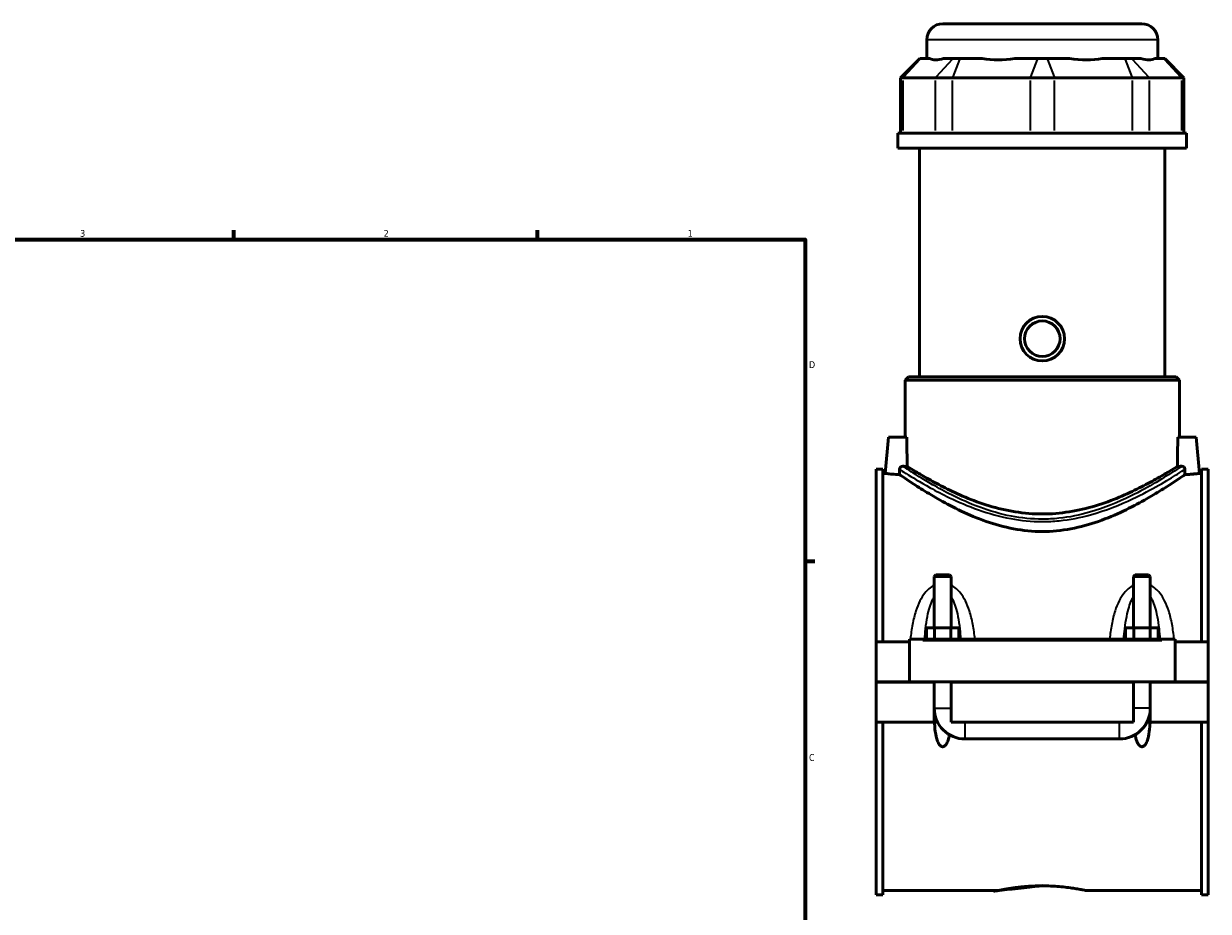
# Model space of a CAD drawing. Header units: inches. Extents: x 0.1 to 46.9, y -0.2 to 47.1.
# Tile 6 of 8: x 22.6 to 39.1, y 11.6 to 24. Entities that reach past the tile are written whole.
import ezdxf

# ---------------------------------------------------------------- set-up
doc = ezdxf.new("R2010")
doc.units = ezdxf.units.IN
doc.header["$MEASUREMENT"] = 0
for name, color, linetype, lineweight in [('Border (ANSI)', 7, 'Continuous', 70), ('Visible (ANSI)', 7, 'Continuous', 50), ('Visible Narrow (ANSI)', 7, 'Continuous', 35)]:
    doc.layers.add(name, color=color, linetype=linetype, lineweight=lineweight)
doc.styles.add('Note Text (ANSI)', font='tahoma.ttf')

# ---------------------------------------------------------------- blocks, each defined once
blk = doc.blocks.new('Borders Default Border')
at = {"layer": 'Border (ANSI)'}
for p, q in [((25.4999986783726, 21.00000006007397), (25.4999986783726, 21.13448766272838)), ((29.75000096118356, 21.00000006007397), (29.75000096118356, 21.13448766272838)), ((33.49999855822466, 16.49999993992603), (33.6344891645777, 16.49999993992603))]:
    blk.add_line(p, q, dxfattribs=at)
at = {"layer": 'Border (ANSI)', "flags": 128}
blk.add_lwpolyline([(0.4999999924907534, 0.9999999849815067), (0.4999999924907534, 21.00000006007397), (33.49999855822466, 21.00000006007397), (33.49999855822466, 0.9999999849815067), (0.4999999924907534, 0.9999999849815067)], dxfattribs=at)
at = {"layer": 'Border (ANSI)', "color": 5, "true_color": 0x0000ff, "char_height": 0.0944881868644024, "attachment_point": 7, "style": 'Note Text (ANSI)'}
for s, insert in [('3', (23.34559504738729, 21.03800916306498)), ('2', (27.59635095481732, 21.04)), ('1', (31.8536832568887, 21.04)), ('D', (33.55262652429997, 19.2027559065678)), ('C', (33.552388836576, 13.70107135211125))]:
    blk.add_mtext(s, dxfattribs=dict(at, insert=insert))

msp = doc.modelspace()

# ---------------------------------------------------------------- linework, layer by layer
at = {"layer": 'Visible (ANSI)'}
for p, q in [((35.42645337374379, 24.02283973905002), (38.21157148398, 24.02283973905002)), ((35.20184707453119, 23.53493973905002), (35.20184707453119, 23.79823343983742)), ((38.4361777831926, 23.53493973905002), (38.4361777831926, 23.79823343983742)), ((35.10409490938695, 23.53493973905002), (34.83456735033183, 23.2654121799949)), ((35.10409490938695, 23.53493973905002), (35.11777261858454, 23.53493973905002)), ((35.24774278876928, 23.53493973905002), (35.11777261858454, 23.53493973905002)), ((35.56743180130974, 23.53493973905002), (35.437461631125, 23.53493973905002)), ((35.56743180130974, 23.53493973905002), (35.66467664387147, 23.53493973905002)), ((35.9784523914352, 23.53493973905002), (35.66467664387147, 23.53493973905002)), ((36.7502499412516, 23.53493973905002), (36.43647419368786, 23.53493973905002)), ((36.7502499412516, 23.53493973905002), (36.8877749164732, 23.53493973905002)), ((37.20155066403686, 23.53493973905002), (36.8877749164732, 23.53493973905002)), ((37.97334821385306, 23.53493973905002), (37.65957246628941, 23.53493973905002)), ((37.97334821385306, 23.53493973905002), (38.07059305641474, 23.53493973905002)), ((38.20056322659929, 23.53493973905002), (38.07059305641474, 23.53493973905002)), ((38.52025223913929, 23.53493973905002), (38.39028206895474, 23.53493973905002)), ((38.52025223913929, 23.53493973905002), (38.53392994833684, 23.53493973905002)), ((38.53392994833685, 23.53493973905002), (38.80345750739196, 23.2654121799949)), ((34.86876162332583, 23.2654121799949), (34.83456735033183, 23.2654121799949)), ((34.83456735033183, 23.2654121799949), (34.83456735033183, 22.48943973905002)), ((34.86876162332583, 23.2654121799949), (35.31842080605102, 23.2654121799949)), ((35.56153291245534, 23.2654121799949), (35.31842080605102, 23.2654121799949)), ((35.56153291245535, 23.2654121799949), (36.64710620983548, 23.2654121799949)), ((36.99091864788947, 23.2654121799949), (36.64710620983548, 23.2654121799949)), ((36.99091864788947, 23.2654121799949), (38.07649194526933, 23.2654121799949)), ((38.31960405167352, 23.2654121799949), (38.07649194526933, 23.2654121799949)), ((38.31960405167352, 23.2654121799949), (38.76926323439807, 23.2654121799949)), ((38.80345750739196, 23.2654121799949), (38.76926323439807, 23.2654121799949)), ((38.80345750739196, 23.2654121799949), (38.80345750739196, 22.48943973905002)), ((38.84046912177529, 22.48943973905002), (34.79755573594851, 22.48943973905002)), ((34.79755573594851, 22.28033973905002), (34.79755573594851, 22.48943973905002)), ((38.84046912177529, 22.28033973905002), (38.84046912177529, 22.48943973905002)), ((38.84046912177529, 22.28033973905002), (34.79755573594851, 22.28033973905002)), ((35.10077423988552, 19.0769184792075), (35.10077423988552, 22.28033973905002)), ((38.53725061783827, 19.0769184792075), (38.53725061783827, 22.28033973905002)), ((34.94354983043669, 19.0769184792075), (34.89862857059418, 19.03199721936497)), ((38.73939628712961, 19.03199721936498), (34.89862857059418, 19.03199721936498)), ((34.89862857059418, 18.23394210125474), (34.89862857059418, 19.03199721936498)), ((34.94354983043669, 19.0769184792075), (38.6944750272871, 19.0769184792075)), ((38.69447502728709, 19.0769184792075), (38.73939628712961, 19.03199721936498)), ((38.73939628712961, 18.23394210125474), (38.73939628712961, 19.03199721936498)), ((34.66373683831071, 18.23394210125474), (34.61935528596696, 17.72665863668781)), ((34.92108595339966, 18.23394210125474), (34.66373683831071, 18.23394210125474)), ((38.71693890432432, 18.23394210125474), (38.97428801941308, 18.23394210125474)), ((38.97428801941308, 18.23394210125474), (39.01866957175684, 17.72665863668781)), ((34.49401242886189, 17.78505627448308), (34.49401242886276, 15.36829249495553)), ((34.49401242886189, 17.78505627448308), (34.5870124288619, 17.78505627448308)), ((34.58701242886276, 15.36829249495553), (34.5870124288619, 17.78505627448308)), ((39.05101242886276, 15.36829249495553), (39.05101242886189, 17.78505627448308)), ((39.05101242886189, 17.78505627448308), (39.1440124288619, 17.78505627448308)), ((39.1440124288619, 17.78505627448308), (39.14401242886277, 15.36829249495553)), ((34.61935528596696, 17.72665863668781), (34.5870124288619, 17.72665863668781)), ((39.05101242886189, 17.72665863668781), (39.01866957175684, 17.72665863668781)), ((35.32952423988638, 16.30612057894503), (35.30590219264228, 16.28249853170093)), ((35.54212266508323, 16.28249853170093), (35.30590219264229, 16.28249853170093)), ((35.30590219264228, 16.28249853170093), (35.30590219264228, 15.56514288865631)), ((35.32952423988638, 16.30612057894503), (35.51850061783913, 16.30612057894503)), ((35.51850061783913, 16.30612057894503), (35.54212266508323, 16.28249853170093)), ((35.54212266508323, 16.28249853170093), (35.54212266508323, 15.56514288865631)), ((38.11952423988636, 16.30612057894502), (38.09590219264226, 16.28249853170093)), ((38.33212266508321, 16.28249853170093), (38.09590219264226, 16.28249853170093)), ((38.09590219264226, 15.56514288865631), (38.09590219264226, 16.28249853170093)), ((38.11952423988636, 16.30612057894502), (38.30850061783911, 16.30612057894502)), ((38.30850061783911, 16.30612057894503), (38.33212266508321, 16.28249853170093)), ((38.33212266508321, 15.56514288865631), (38.33212266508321, 16.28249853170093)), ((35.19670917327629, 15.40766257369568), (35.19670917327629, 15.56514288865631)), ((35.19670917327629, 15.56514288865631), (35.31036080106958, 15.56514288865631)), ((35.31036080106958, 15.40766257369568), (35.31036080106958, 15.56514288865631)), ((35.31036080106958, 15.56514288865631), (35.53766405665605, 15.56514288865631)), ((35.53766405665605, 15.40766257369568), (35.53766405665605, 15.56514288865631)), ((35.53766405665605, 15.56514288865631), (35.65131568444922, 15.56514288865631)), ((35.65131568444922, 15.40766257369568), (35.65131568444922, 15.56514288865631)), ((37.98670917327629, 15.56514288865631), (38.10036080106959, 15.56514288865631)), ((37.98670917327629, 15.40766257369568), (37.98670917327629, 15.56514288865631)), ((38.10036080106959, 15.40766257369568), (38.10036080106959, 15.56514288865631)), ((38.10036080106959, 15.56514288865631), (38.32766405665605, 15.56514288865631)), ((38.32766405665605, 15.40766257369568), (38.32766405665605, 15.56514288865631)), ((38.32766405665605, 15.56514288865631), (38.44131568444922, 15.56514288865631)), ((38.44131568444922, 15.40766257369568), (38.44131568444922, 15.56514288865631)), ((34.49401242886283, 15.36829249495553), (34.95901242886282, 15.36829249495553)), ((34.49401242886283, 14.80874525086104), (34.49401242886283, 15.36829249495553)), ((34.95901242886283, 15.3879775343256), (34.95901242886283, 15.40766257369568)), ((38.67901242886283, 15.40766257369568), (34.95901242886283, 15.40766257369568)), ((34.95901242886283, 14.80874525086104), (34.95901242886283, 15.3879775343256)), ((38.67901242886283, 15.40766257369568), (38.67901242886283, 15.3879775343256)), ((38.67901242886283, 15.3879775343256), (38.67901242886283, 14.80874525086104)), ((38.67901242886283, 15.36829249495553), (39.14401242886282, 15.36829249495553)), ((39.14401242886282, 15.36829249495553), (39.14401242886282, 14.80874525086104)), ((34.49401242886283, 14.80874525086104), (34.95901242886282, 14.80874525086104)), ((34.49401242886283, 14.24526099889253), (34.49401242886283, 14.80480824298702)), ((35.30590219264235, 14.80480824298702), (34.49401242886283, 14.80480824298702)), ((38.67901242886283, 14.80874525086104), (34.95901242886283, 14.80874525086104)), ((35.30590219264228, 14.80874525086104), (35.30590219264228, 14.80480824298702)), ((35.30590219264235, 14.24526099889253), (35.30590219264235, 14.80480824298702)), ((35.54212266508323, 14.80874525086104), (35.54212266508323, 14.80480824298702)), ((35.5421226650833, 14.80480824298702), (35.5421226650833, 14.24526099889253)), ((38.09590219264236, 14.80480824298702), (35.5421226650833, 14.80480824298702)), ((38.09590219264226, 14.80480824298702), (38.09590219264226, 14.80874525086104)), ((38.09590219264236, 14.24526099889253), (38.09590219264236, 14.80480824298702)), ((38.33212266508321, 14.80480824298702), (38.33212266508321, 14.80874525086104)), ((38.3321226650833, 14.80480824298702), (38.3321226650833, 14.24526099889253)), ((39.14401242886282, 14.80480824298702), (38.3321226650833, 14.80480824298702)), ((38.67901242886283, 14.80874525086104), (39.14401242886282, 14.80874525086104)), ((39.14401242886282, 14.80480824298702), (39.14401242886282, 14.24526099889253)), ((34.49401242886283, 14.24526099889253), (35.30590219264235, 14.24526099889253)), ((34.49401242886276, 14.24526099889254), (34.49401242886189, 11.82849721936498)), ((34.5870124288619, 11.82849721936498), (34.58701242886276, 14.24526099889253)), ((35.30913393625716, 14.24526099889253), (35.30590219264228, 14.24526099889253)), ((35.30913393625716, 14.24526099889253), (35.30936701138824, 14.24526099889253)), ((35.35322664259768, 14.24526099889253), (35.30936701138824, 14.24526099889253)), ((35.5421226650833, 14.24526099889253), (38.09590219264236, 14.24526099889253)), ((38.32865784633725, 14.24526099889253), (38.28479821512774, 14.24526099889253)), ((38.32865784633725, 14.24526099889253), (38.32889092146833, 14.24526099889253)), ((38.33212266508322, 14.24526099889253), (38.32889092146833, 14.24526099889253)), ((38.3321226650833, 14.24526099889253), (39.14401242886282, 14.24526099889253)), ((39.05101242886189, 11.82849721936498), (39.05101242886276, 14.24526099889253)), ((39.14401242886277, 14.24526099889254), (39.1440124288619, 11.82849721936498)), ((35.738973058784, 14.00904052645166), (37.89905179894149, 14.00904052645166)), ((34.49401242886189, 11.82849721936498), (34.5870124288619, 11.82849721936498)), ((36.20168959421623, 11.88689485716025), (34.5870124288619, 11.88689485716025)), ((39.05101242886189, 11.88689485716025), (37.43633526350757, 11.88689485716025)), ((39.05101242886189, 11.82849721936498), (39.1440124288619, 11.82849721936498))]:
    msp.add_line(p, q, dxfattribs=at)
for radius in [0.3110236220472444, 0.2488188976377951]:
    msp.add_circle((36.81901242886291, 19.61283973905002), radius, dxfattribs=at)
for centre, radius, start, end in [((35.42645337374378, 23.79823343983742), 0.2246062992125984, 90, 180), ((38.21157148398, 23.79823343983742), 0.2246062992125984, 0, 90), ((35.738973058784, 14.44211139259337), 0.4330708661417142, 180, 270), ((37.89905179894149, 14.44211139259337), 0.4330708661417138, 270, 0)]:
    msp.add_arc(centre, radius, start, end, dxfattribs=at)
for centre, major_axis, ratio, start_param, end_param in [((36.8190124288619, 25.13299464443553), (-1.586091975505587, -1.586091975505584), 0.198912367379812, 0.0424625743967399, 0.3502365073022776), ((36.8190124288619, 25.13299464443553), (1.344623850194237, 1.34462385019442), 0.6681786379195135, 3.576754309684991, 3.884528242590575), ((36.8190124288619, 25.13299464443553), (-1.344623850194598, 1.344623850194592), 0.6681786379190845, 2.398657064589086, 2.706430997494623), ((36.8190124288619, 25.13299464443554), (-1.58609197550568, 1.586091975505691), 0.1989123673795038, 2.791356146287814, 3.099130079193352)]:
    msp.add_ellipse(centre, major_axis=major_axis, ratio=ratio, start_param=start_param, end_param=end_param, dxfattribs=at)
for points in [[(34.92710156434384, 17.82552827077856), (34.92498365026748, 17.96155745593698), (34.92295714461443, 18.09921598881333), (34.92108595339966, 18.23394210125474)], [(38.71693890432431, 18.23394210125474), (38.71506771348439, 18.09921601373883), (38.71304120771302, 17.96155747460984), (38.71092329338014, 17.82552827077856)], [(34.82065680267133, 17.78365813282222), (34.82104396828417, 17.75906347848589), (34.8214349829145, 17.7344618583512), (34.82182897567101, 17.70990692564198)], [(34.9271015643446, 17.82552827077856), (34.90724375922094, 17.82574021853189), (34.88714388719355, 17.82615697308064), (34.86746209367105, 17.82675939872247)], [(38.77056276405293, 17.82675939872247), (38.75088097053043, 17.82615697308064), (38.73078109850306, 17.82574021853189), (38.71092329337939, 17.82552827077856)], [(38.8161958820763, 17.70990692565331), (38.81658987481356, 17.7344618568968), (38.81698088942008, 17.75906347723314), (38.81736805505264, 17.78365813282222)]]:
    msp.add_open_spline(points, degree=3, dxfattribs=at)
for points, knots in [([(34.82065680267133, 17.78365813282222), (34.82063615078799, 17.78497004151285), (34.82067609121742, 17.78628407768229), (34.82082068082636, 17.78814085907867), (34.82087372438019, 17.78868434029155), (34.82100283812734, 17.78978251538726), (34.82107939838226, 17.79033688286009), (34.82134160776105, 17.79198705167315), (34.82156015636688, 17.79307665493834), (34.82234719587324, 17.7963110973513), (34.82304413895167, 17.79841312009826), (34.82565768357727, 17.804568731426), (34.8280542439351, 17.80832334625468), (34.83458155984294, 17.81570449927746), (34.83891357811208, 17.81900525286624), (34.84730042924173, 17.82334361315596), (34.85116023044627, 17.82472448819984), (34.85916933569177, 17.8265042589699), (34.86331482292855, 17.82688633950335), (34.86746209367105, 17.82675939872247)], [0, 0, 0, 0, 0.0100511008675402, 0.0100511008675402, 0.0142177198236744, 0.0142177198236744, 0.0184845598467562, 0.0184845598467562, 0.0269535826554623, 0.0269535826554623, 0.0438530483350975, 0.0438530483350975, 0.0780991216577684, 0.0780991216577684, 0.1204810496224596, 0.1204810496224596, 0.1528007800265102, 0.1528007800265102, 0.1856196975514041, 0.1856196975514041, 0.1856196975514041, 0.1856196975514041]), ([(38.71092329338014, 17.82552827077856), (38.70812250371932, 17.8237729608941), (38.70511364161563, 17.82188960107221), (38.67668126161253, 17.80412223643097), (38.63855190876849, 17.78044215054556), (38.53931637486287, 17.72077876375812), (38.47812938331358, 17.68477120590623), (38.33840761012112, 17.60655258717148), (38.25986350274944, 17.56438927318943), (38.09329292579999, 17.4811137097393), (37.99895824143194, 17.43680405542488), (37.79305264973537, 17.35108920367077), (37.68147715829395, 17.30974787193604), (37.44678986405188, 17.23887987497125), (37.32343027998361, 17.20940049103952), (37.07227926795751, 17.16946750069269), (36.94446472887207, 17.15912324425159), (36.81901242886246, 17.15912324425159), (36.69356012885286, 17.15912324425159), (36.56574558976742, 17.16946750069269), (36.31459457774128, 17.20940049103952), (36.191234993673, 17.23887987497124), (35.95654769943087, 17.30974787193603), (35.84497220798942, 17.35108920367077), (35.63906661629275, 17.43680405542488), (35.54473193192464, 17.4811137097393), (35.37816135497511, 17.56438927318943), (35.29961724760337, 17.60655258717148), (35.15989547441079, 17.68477120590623), (35.09870848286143, 17.72077876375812), (34.99947294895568, 17.78044215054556), (34.96134359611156, 17.80412223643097), (34.93291121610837, 17.82188960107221), (34.92990235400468, 17.8237729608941), (34.92710156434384, 17.82552827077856)], [23.67354681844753, 23.67354681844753, 23.67354681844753, 23.67354681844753, 23.79445439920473, 23.79445439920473, 24.74238486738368, 24.74238486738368, 25.69031533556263, 25.69031533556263, 26.63824580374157, 26.63824580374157, 27.59419232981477, 27.59419232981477, 28.55013885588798, 28.55013885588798, 29.50608538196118, 29.50608538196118, 30.46203190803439, 30.46203190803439, 30.46203190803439, 31.41797843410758, 31.41797843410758, 32.37392496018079, 32.37392496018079, 33.32987148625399, 33.32987148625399, 34.2858180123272, 34.2858180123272, 35.23374848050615, 35.23374848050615, 36.18167894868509, 36.18167894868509, 37.12960941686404, 37.12960941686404, 37.25051699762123, 37.25051699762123, 37.25051699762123, 37.25051699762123]), ([(38.77056276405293, 17.82675939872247), (38.77177340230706, 17.82679645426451), (38.77298418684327, 17.82679013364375), (38.78085008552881, 17.82646532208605), (38.78740811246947, 17.8248691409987), (38.79859602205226, 17.8194104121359), (38.803323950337, 17.81588699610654), (38.81055501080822, 17.8076197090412), (38.81319744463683, 17.80319381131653), (38.81619723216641, 17.79485415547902), (38.81696370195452, 17.79124945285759), (38.81729023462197, 17.78703262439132), (38.81732175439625, 17.78648616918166), (38.81737165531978, 17.78517859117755), (38.81738001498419, 17.7844178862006), (38.81736805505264, 17.78365813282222)], [0, 0, 0, 0, 0.0096110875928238, 0.0096110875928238, 0.0625678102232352, 0.0625678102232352, 0.1086264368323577, 0.1086264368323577, 0.1483917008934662, 0.1483917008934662, 0.1766395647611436, 0.1766395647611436, 0.1808415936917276, 0.1808415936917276, 0.1866915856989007, 0.1866915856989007, 0.1866915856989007, 0.1866915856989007]), ([(34.82182897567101, 17.70990692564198), (34.78259159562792, 17.71178029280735), (34.74692728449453, 17.71431595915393), (34.68839618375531, 17.71920446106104), (34.66236178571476, 17.72186948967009), (34.62784082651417, 17.72562274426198), (34.61935528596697, 17.72665863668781), (34.61935528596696, 17.72665863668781)], [2.953249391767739, 2.953249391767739, 2.953249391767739, 2.953249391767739, 3.261773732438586, 3.261773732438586, 3.587718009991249, 3.587718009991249, 3.913662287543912, 3.913662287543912, 3.913662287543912, 3.913662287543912]), ([(36.8190124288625, 16.91377059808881), (36.68534844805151, 16.91377059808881), (36.54999300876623, 16.9268856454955), (36.28505810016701, 16.97647660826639), (36.15543950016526, 17.01277930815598), (35.90918055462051, 17.09891769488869), (35.79227926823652, 17.14869358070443), (35.57642516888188, 17.25103871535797), (35.47747279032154, 17.30354805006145), (35.30296155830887, 17.40151945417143), (35.22065088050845, 17.4508035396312), (35.07387662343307, 17.54203121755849), (35.00940498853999, 17.58392649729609), (34.9046133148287, 17.65331948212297), (34.86420661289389, 17.68085200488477), (34.83159036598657, 17.70319719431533), (34.82638650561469, 17.70677161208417), (34.82182897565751, 17.70990692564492)], [0, 0, 0, 0, 1.018519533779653, 1.018519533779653, 2.037039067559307, 2.037039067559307, 3.055558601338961, 3.055558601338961, 4.074078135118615, 4.074078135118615, 5.078905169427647, 5.078905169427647, 6.08373220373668, 6.08373220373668, 7.088559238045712, 7.088559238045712, 7.308001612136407, 7.308001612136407, 7.308001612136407, 7.308001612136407]), ([(38.81619588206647, 17.70990692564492), (38.8116383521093, 17.70677161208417), (38.80643449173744, 17.70319719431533), (38.77381824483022, 17.68085200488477), (38.73341154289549, 17.65331948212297), (38.62861986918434, 17.58392649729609), (38.56414823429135, 17.54203121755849), (38.41737397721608, 17.4508035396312), (38.33506329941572, 17.40151945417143), (38.16055206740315, 17.30354805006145), (38.06159968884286, 17.25103871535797), (37.84574558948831, 17.14869358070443), (37.72884430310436, 17.09891769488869), (37.48258535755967, 17.01277930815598), (37.35296675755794, 16.97647660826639), (37.08803184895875, 16.9268856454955), (36.95267640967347, 16.91377059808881), (36.8190124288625, 16.91377059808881)], [25.06554347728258, 25.06554347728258, 25.06554347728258, 25.06554347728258, 25.28498585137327, 25.28498585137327, 26.28981288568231, 26.28981288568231, 27.29463991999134, 27.29463991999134, 28.29946695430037, 28.29946695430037, 29.31798648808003, 29.31798648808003, 30.33650602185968, 30.33650602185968, 31.35502555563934, 31.35502555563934, 32.37354508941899, 32.37354508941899, 32.37354508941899, 32.37354508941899]), ([(39.01866957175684, 17.72665863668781), (39.01866957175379, 17.72665863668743), (39.01018403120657, 17.72562274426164), (38.97566307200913, 17.72186948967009), (38.94962867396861, 17.71920446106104), (38.89109757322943, 17.71431595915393), (38.85543326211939, 17.71178029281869), (38.8161958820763, 17.70990692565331)], [3.913662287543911, 3.913662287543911, 3.913662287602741, 3.913662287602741, 4.239606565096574, 4.239606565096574, 4.565550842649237, 4.565550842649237, 4.874075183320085, 4.874075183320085, 4.874075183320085, 4.874075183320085]), ([(35.52002825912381, 14.06846280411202), (35.51840775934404, 14.05980629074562), (35.51665225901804, 14.05124167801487), (35.51008874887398, 14.02219447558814), (35.503999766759, 13.9998942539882), (35.48763127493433, 13.95751599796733), (35.47765293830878, 13.93733148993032), (35.4585662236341, 13.9160726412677), (35.45257590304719, 13.91064404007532), (35.44245750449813, 13.90477457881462), (35.43889316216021, 13.90319003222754), (35.43155356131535, 13.90104360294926), (35.42777821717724, 13.90048196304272), (35.42024664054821, 13.90048196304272), (35.41647129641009, 13.90104360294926), (35.40913169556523, 13.90319003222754), (35.40556735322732, 13.90477457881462), (35.39544895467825, 13.91064404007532), (35.38945863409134, 13.9160726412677), (35.37037191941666, 13.93733148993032), (35.36039358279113, 13.95751599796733), (35.34402509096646, 13.9998942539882), (35.33793610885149, 14.02219447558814), (35.32311699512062, 14.08777734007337), (35.3171675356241, 14.13560806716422), (35.31160129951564, 14.2048678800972), (35.31035168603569, 14.22497578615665), (35.30936701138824, 14.24526099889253)], [1.386092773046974, 1.386092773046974, 1.386092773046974, 1.386092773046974, 1.454482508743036, 1.454482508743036, 1.620812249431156, 1.620812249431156, 1.787141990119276, 1.787141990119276, 1.844532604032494, 1.844532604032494, 1.873227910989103, 1.873227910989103, 1.901923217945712, 1.901923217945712, 1.930618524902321, 1.930618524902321, 1.959313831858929, 1.959313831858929, 2.016704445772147, 2.016704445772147, 2.183034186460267, 2.183034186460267, 2.349363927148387, 2.349363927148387, 2.712984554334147, 2.712984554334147, 2.859086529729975, 2.859086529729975, 2.859086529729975, 2.859086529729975]), ([(38.32865784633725, 14.24526099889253), (38.32767317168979, 14.22497578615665), (38.32642355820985, 14.2048678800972), (38.32085732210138, 14.13560806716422), (38.31490786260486, 14.08777734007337), (38.30008874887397, 14.02219447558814), (38.293999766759, 13.9998942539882), (38.27763127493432, 13.95751599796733), (38.26765293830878, 13.93733148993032), (38.2485662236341, 13.9160726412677), (38.2425759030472, 13.91064404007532), (38.23245750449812, 13.90477457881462), (38.22889316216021, 13.90319003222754), (38.22155356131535, 13.90104360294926), (38.21777821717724, 13.90048196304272), (38.2102466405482, 13.90048196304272), (38.2064712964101, 13.90104360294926), (38.19913169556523, 13.90319003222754), (38.19556735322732, 13.90477457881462), (38.18544895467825, 13.91064404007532), (38.17945863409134, 13.9160726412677), (38.16037191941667, 13.93733148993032), (38.15039358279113, 13.95751599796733), (38.13402509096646, 13.9998942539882), (38.12793610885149, 14.02219447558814), (38.12137259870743, 14.05124167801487), (38.11961709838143, 14.05980629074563), (38.11799659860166, 14.06846280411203)], [0.944759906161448, 0.944759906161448, 0.944759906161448, 0.944759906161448, 1.090861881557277, 1.090861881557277, 1.454482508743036, 1.454482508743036, 1.620812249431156, 1.620812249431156, 1.787141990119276, 1.787141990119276, 1.844532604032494, 1.844532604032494, 1.873227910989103, 1.873227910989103, 1.901923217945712, 1.901923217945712, 1.930618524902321, 1.930618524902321, 1.959313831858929, 1.959313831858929, 2.016704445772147, 2.016704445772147, 2.183034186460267, 2.183034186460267, 2.349363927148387, 2.349363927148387, 2.417753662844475, 2.417753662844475, 2.417753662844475, 2.417753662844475]), ([(36.20168959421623, 11.88689485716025), (36.2016895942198, 11.88689485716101), (36.20542219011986, 11.8876917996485), (36.22110270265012, 11.89094753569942), (36.23304686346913, 11.89340424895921), (36.26458372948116, 11.89958310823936), (36.28420150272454, 11.90330490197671), (36.32948897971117, 11.91130455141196), (36.3551617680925, 11.91557458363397), (36.40983868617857, 11.92384151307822), (36.44073039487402, 11.92813054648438), (36.5080325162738, 11.93619925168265), (36.54444178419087, 11.93997064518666), (36.62045304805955, 11.94624986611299), (36.66011782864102, 11.94875653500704), (36.7399550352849, 11.9520819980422), (36.78012831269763, 11.95289819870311), (36.81901242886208, 11.95289819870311)], [7.110877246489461, 7.110877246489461, 7.110877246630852, 7.110877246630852, 7.407153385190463, 7.407153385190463, 7.703429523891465, 7.703429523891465, 7.999705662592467, 7.999705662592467, 8.29598180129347, 8.29598180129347, 8.592278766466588, 8.592278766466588, 8.888575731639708, 8.888575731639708, 9.184872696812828, 9.184872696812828, 9.481169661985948, 9.481169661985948, 9.481169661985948, 9.481169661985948]), ([(36.81901242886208, 11.95289819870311), (36.85789654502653, 11.95289819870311), (36.89806982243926, 11.9520819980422), (36.97790702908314, 11.94875653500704), (37.0175718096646, 11.94624986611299), (37.09358307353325, 11.93997064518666), (37.12999234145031, 11.93619925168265), (37.19729446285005, 11.92813054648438), (37.22818617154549, 11.92384151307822), (37.28286308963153, 11.91557458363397), (37.30853587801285, 11.91130455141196), (37.35382335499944, 11.90330490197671), (37.3734411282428, 11.89958310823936), (37.40497799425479, 11.89340424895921), (37.41692215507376, 11.89094753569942), (37.43260266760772, 11.88769179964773), (37.43633526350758, 11.88689485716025), (37.43633526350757, 11.88689485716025)], [0, 0, 0, 0, 0.2962969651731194, 0.2962969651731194, 0.5925939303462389, 0.5925939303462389, 0.8888908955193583, 0.8888908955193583, 1.185187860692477, 1.185187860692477, 1.48146399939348, 1.48146399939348, 1.777740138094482, 1.777740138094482, 2.074016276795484, 2.074016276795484, 2.370292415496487, 2.370292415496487, 2.370292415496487, 2.370292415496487])]:
    msp.add_open_spline(points, degree=3, knots=knots, dxfattribs=at)
at = {"layer": 'Visible Narrow (ANSI)'}
for p, q in [((38.41626779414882, 23.79823343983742), (35.22175706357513, 23.79823343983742)), ((35.1053220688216, 23.52146336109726), (34.88121217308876, 23.27888855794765)), ((35.55498125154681, 23.52146336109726), (35.33087135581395, 23.27888855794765)), ((35.65951945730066, 23.52146336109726), (35.56669009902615, 23.27888855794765)), ((36.7450927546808, 23.52146336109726), (36.65226339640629, 23.27888855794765)), ((36.89293210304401, 23.52146336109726), (36.98576146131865, 23.27888855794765)), ((37.97850540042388, 23.52146336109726), (38.07133475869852, 23.27888855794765)), ((38.08304360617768, 23.52146336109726), (38.30715350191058, 23.27888855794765)), ((38.53270278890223, 23.52146336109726), (38.75681268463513, 23.27888855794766)), ((34.86876162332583, 22.52823836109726), (34.86876162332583, 23.22661355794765)), ((35.31842080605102, 23.22661355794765), (35.31842080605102, 22.52823836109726)), ((35.56153291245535, 22.52823836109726), (35.56153291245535, 23.22661355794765)), ((36.64710620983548, 23.22661355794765), (36.64710620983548, 22.52823836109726)), ((36.99091864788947, 22.52823836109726), (36.99091864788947, 23.22661355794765)), ((38.07649194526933, 23.22661355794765), (38.07649194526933, 22.52823836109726)), ((38.31960405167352, 22.52823836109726), (38.31960405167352, 23.22661355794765)), ((38.76926323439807, 23.22661355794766), (38.76926323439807, 22.52823836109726)), ((35.14501242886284, 15.3879775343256), (38.49301242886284, 15.3879775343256)), ((35.30735632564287, 14.44211139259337), (35.54066853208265, 14.44211139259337)), ((38.33066853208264, 14.44211139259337), (38.09735632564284, 14.44211139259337)), ((35.738973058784, 14.01049465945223), (35.738973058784, 14.24380686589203)), ((37.8990517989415, 14.01049465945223), (37.8990517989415, 14.24380686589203))]:
    msp.add_line(p, q, dxfattribs=at)
for points, knots in [([(34.82065680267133, 17.78365813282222), (34.83961039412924, 17.77149394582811), (34.87011597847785, 17.75198168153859), (34.98915763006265, 17.67760534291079), (35.10492435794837, 17.60667786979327), (35.33051038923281, 17.48218142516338), (35.42164276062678, 17.43424944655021), (35.64332282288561, 17.32759503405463), (35.77815333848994, 17.26890390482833), (36.06537413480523, 17.16692294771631), (36.21741435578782, 17.123353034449), (36.5201912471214, 17.06737580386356), (36.66950955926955, 17.05264207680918), (36.8190124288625, 17.05264207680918), (36.8977488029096, 17.05264207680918), (36.97647679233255, 17.0566409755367), (37.20670677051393, 17.07957896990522), (37.35530888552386, 17.10928186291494), (37.71136843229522, 17.20767669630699), (37.9079986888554, 17.28783981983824), (38.21946632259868, 17.43449957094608), (38.34307584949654, 17.50074476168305), (38.55632010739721, 17.62141126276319), (38.64540828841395, 17.67567123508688), (38.76007909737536, 17.74696373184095), (38.79604059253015, 17.76997042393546), (38.81736805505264, 17.78365813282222)], [-40.03761277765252, -40.03761277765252, -40.03761277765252, -40.03761277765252, -39.09607022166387, -39.09607022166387, -37.29277106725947, -37.29277106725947, -36.26293154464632, -36.26293154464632, -34.98982612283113, -34.98982612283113, -33.75279533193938, -33.75279533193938, -32.63889928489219, -32.63889928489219, -32.63889928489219, -32.05226080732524, -32.05226080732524, -30.90297331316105, -30.90297331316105, -29.13879224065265, -29.13879224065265, -27.72889864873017, -27.72889864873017, -26.29950410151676, -26.29950410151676, -25.24012705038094, -25.24012705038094, -25.24012705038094, -25.24012705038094]), ([(38.77056276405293, 17.82675939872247), (38.74946753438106, 17.81271495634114), (38.71516098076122, 17.78995975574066), (38.60482171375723, 17.71874772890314), (38.51771327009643, 17.6636730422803), (38.30920777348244, 17.54119473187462), (38.18834512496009, 17.47395486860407), (37.88379899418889, 17.32509301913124), (37.6915382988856, 17.24372624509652), (37.34339118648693, 17.14385401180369), (37.19809134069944, 17.11370512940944), (36.97297758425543, 17.09042272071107), (36.89599910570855, 17.08636377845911), (36.81901242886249, 17.08636377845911), (36.67283184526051, 17.08636377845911), (36.52683171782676, 17.10131873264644), (36.23078320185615, 17.15813646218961), (36.08212165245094, 17.20236057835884), (35.80128354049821, 17.30587278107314), (35.66944925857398, 17.36544515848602), (35.4526954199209, 17.47370098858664), (35.36358821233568, 17.52235266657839), (35.14301520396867, 17.64871842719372), (35.02982107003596, 17.72071087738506), (34.91510335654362, 17.79511528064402), (34.88611914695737, 17.81433820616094), (34.86746209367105, 17.82675939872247)], [25.27971079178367, 25.27971079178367, 25.27971079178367, 25.27971079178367, 26.29950410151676, 26.29950410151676, 27.72889864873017, 27.72889864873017, 29.13879224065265, 29.13879224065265, 30.90297331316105, 30.90297331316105, 32.05226080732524, 32.05226080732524, 32.63889928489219, 32.63889928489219, 32.63889928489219, 33.75279533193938, 33.75279533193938, 34.98982612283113, 34.98982612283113, 36.26293154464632, 36.26293154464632, 37.29277106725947, 37.29277106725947, 39.09607022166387, 39.09607022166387, 39.99802900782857, 39.99802900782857, 39.99802900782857, 39.99802900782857]), ([(35.30590269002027, 16.16176356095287), (35.27905698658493, 16.14881154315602), (35.25429418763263, 16.13195979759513), (35.21075833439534, 16.09443411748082), (35.19166561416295, 16.07405700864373), (35.14786891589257, 16.01896987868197), (35.12546623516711, 15.98239287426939), (35.08328804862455, 15.89887817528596), (35.06465811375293, 15.851227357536), (35.02929335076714, 15.7411407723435), (35.01413418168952, 15.67788901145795), (34.98897917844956, 15.54596603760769), (34.9792827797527, 15.47719517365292), (34.97163877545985, 15.40766257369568)], [-2.705908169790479, -2.705908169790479, -2.705908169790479, -2.705908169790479, -2.476883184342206, -2.476883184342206, -2.261902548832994, -2.261902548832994, -1.93377934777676, -1.93377934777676, -1.547773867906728, -1.547773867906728, -1.066752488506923, -1.066752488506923, -0.5635832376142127, -0.5635832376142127, -0.5635832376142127, -0.5635832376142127]), ([(35.87638608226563, 15.40766257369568), (35.86874207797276, 15.47719517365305), (35.85904567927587, 15.54596603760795), (35.83389067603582, 15.67788901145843), (35.81873150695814, 15.74114077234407), (35.78336674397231, 15.85122735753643), (35.76473680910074, 15.89887817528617), (35.72255862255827, 15.98239287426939), (35.7001559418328, 16.01896987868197), (35.6563592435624, 16.07405700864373), (35.63726652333, 16.09443411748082), (35.59373067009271, 16.13195979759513), (35.5689678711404, 16.14881154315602), (35.54212216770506, 16.16176356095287)], [-5.471698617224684, -5.471698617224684, -5.471698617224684, -5.471698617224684, -4.968529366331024, -4.968529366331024, -4.487507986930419, -4.487507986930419, -4.101502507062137, -4.101502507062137, -3.773379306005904, -3.773379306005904, -3.558398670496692, -3.558398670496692, -3.329373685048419, -3.329373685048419, -3.329373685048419, -3.329373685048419]), ([(38.09590269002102, 16.16176356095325), (38.06905696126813, 16.14881153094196), (38.04429414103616, 16.13195976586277), (38.00075824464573, 16.09443403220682), (37.98166550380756, 16.07405688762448), (37.93786877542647, 16.01896967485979), (37.91546608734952, 15.98239262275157), (37.87328790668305, 15.89887784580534), (37.85465798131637, 15.85122700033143), (37.81929323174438, 15.74114033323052), (37.80413406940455, 15.6778885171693), (37.77897912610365, 15.54596566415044), (37.76928275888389, 15.47719498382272), (37.76163877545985, 15.40766257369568)], [-2.705988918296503, -2.705988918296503, -2.705988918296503, -2.705988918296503, -2.476963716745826, -2.476963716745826, -2.261982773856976, -2.261982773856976, -1.933859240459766, -1.933859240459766, -1.547853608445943, -1.547853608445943, -1.066831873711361, -1.066831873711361, -0.5636639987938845, -0.5636639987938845, -0.5636639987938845, -0.5636639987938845]), ([(38.66638608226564, 15.40766257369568), (38.65874209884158, 15.4771949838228), (38.64904573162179, 15.5459656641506), (38.62389078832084, 15.67788851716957), (38.60873162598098, 15.74114033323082), (38.57336687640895, 15.85122700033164), (38.5547369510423, 15.89887784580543), (38.51255877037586, 15.98239262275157), (38.4901560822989, 16.01896967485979), (38.4463593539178, 16.07405688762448), (38.42726661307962, 16.09443403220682), (38.38373071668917, 16.13195976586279), (38.35896789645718, 16.14881153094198), (38.33212216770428, 16.16176356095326)], [-5.47177935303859, -5.47177935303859, -5.47177935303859, -5.47177935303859, -4.968611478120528, -4.968611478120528, -4.487589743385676, -4.487589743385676, -4.101584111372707, -4.101584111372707, -3.773460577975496, -3.773460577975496, -3.558479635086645, -3.558479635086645, -3.329454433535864, -3.329454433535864, -3.329454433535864, -3.329454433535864]), ([(35.17042880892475, 15.40766257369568), (35.1741830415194, 15.45611369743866), (35.17868664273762, 15.50409455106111), (35.19121524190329, 15.61088037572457), (35.19982514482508, 15.669266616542), (35.21991115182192, 15.77088500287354), (35.23049233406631, 15.81487037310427), (35.25444813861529, 15.89196086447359), (35.26717211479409, 15.92572425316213), (35.28953069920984, 15.97142971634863), (35.29741351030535, 15.98568300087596), (35.30590310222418, 15.99890880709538)], [0.6847267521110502, 0.6847267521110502, 0.6847267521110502, 0.6847267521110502, 1.066752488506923, 1.066752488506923, 1.547773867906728, 1.547773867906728, 1.93377934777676, 1.93377934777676, 2.261902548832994, 2.261902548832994, 2.421940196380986, 2.421940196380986, 2.421940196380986, 2.421940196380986]), ([(35.54212175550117, 15.99890880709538), (35.55061134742, 15.98568300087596), (35.55849415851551, 15.97142971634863), (35.58085274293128, 15.92572425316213), (35.59357671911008, 15.89196086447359), (35.617532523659, 15.81487037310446), (35.62811370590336, 15.77088500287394), (35.64819971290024, 15.66926661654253), (35.65680961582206, 15.61088037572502), (35.66933821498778, 15.50409455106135), (35.67384181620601, 15.45611369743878), (35.67759604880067, 15.40766257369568)], [3.613341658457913, 3.613341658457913, 3.613341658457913, 3.613341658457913, 3.773379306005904, 3.773379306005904, 4.101502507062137, 4.101502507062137, 4.487507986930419, 4.487507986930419, 4.968529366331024, 4.968529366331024, 5.350555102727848, 5.350555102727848, 5.350555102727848, 5.350555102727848]), ([(37.96042880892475, 15.40766257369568), (37.96418302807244, 15.45611352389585), (37.96868661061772, 15.5040942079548), (37.98121517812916, 15.61087991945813), (37.98982507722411, 15.66926621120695), (38.00991107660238, 15.77088467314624), (38.02049225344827, 15.81487006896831), (38.04444805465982, 15.8919606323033), (38.05717203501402, 15.92572406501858), (38.07953064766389, 15.97142962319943), (38.08741348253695, 15.98568295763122), (38.09590310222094, 15.9989088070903)], [0.6848075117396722, 0.6848075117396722, 0.6848075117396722, 0.6848075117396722, 1.066831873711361, 1.066831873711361, 1.547853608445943, 1.547853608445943, 1.933859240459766, 1.933859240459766, 2.261982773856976, 2.261982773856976, 2.422020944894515, 2.422020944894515, 2.422020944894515, 2.422020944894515]), ([(38.33212175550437, 15.99890880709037), (38.34061137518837, 15.98568295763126), (38.34849421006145, 15.97142962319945), (38.37085282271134, 15.92572406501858), (38.38357680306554, 15.8919606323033), (38.40753260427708, 15.81487006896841), (38.41811378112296, 15.77088467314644), (38.43819978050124, 15.66926621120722), (38.4468096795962, 15.61087991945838), (38.45933824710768, 15.50409420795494), (38.46384182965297, 15.45611352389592), (38.46759604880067, 15.40766257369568)], [3.613422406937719, 3.613422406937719, 3.613422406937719, 3.613422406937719, 3.773460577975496, 3.773460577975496, 4.101584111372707, 4.101584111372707, 4.487589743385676, 4.487589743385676, 4.968611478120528, 4.968611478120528, 5.350635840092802, 5.350635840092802, 5.350635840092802, 5.350635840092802])]:
    msp.add_open_spline(points, degree=3, knots=knots, dxfattribs=at)

# ---------------------------------------------------------------- block references
msp.add_blockref('Borders Default Border', (0, 0))

doc.saveas('drawing.dxf')
